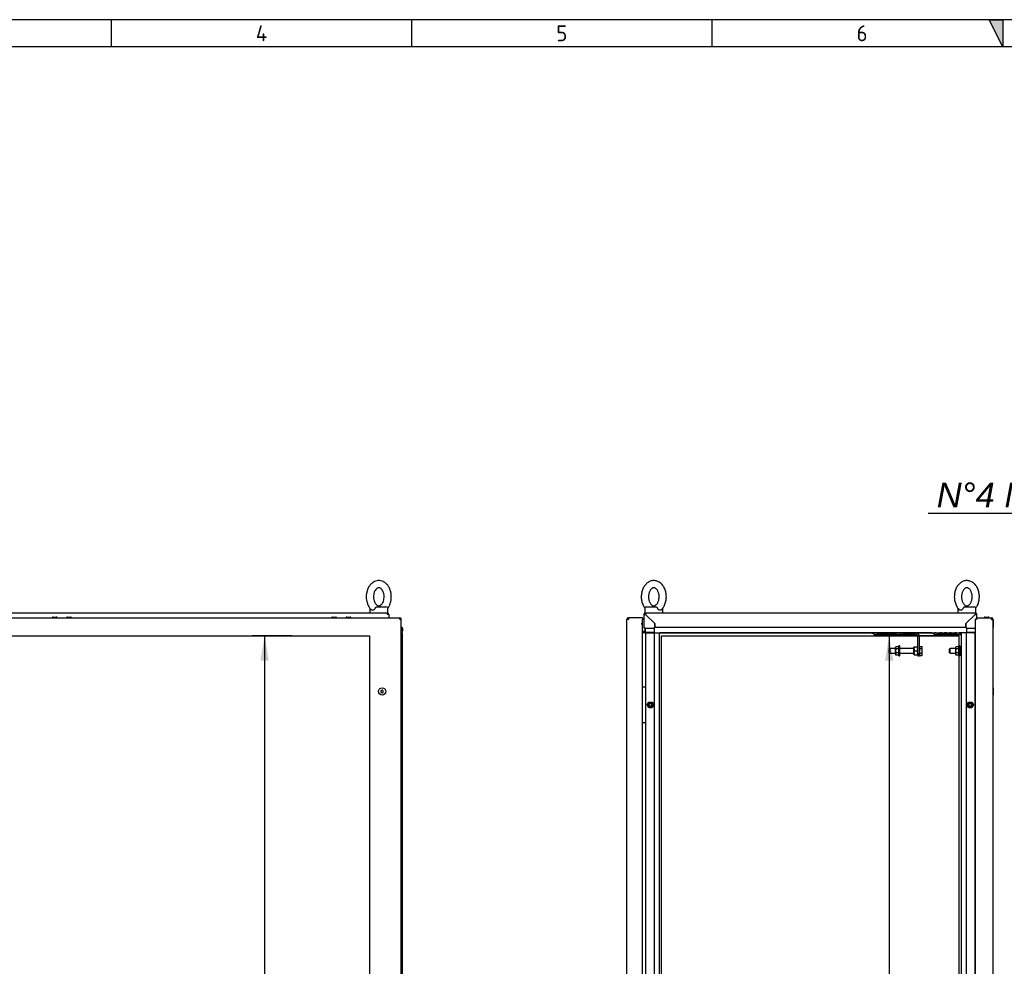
# Model space of a CAD drawing. Extents: x -10 to 412, y 11 to 308.
# Tile 4 of 9: x 99 to 208, y 183 to 288. Entities that reach past the tile are written whole.
import ezdxf
from ezdxf.lldxf.tags import DXFTag

# ---------------------------------------------------------------- set-up
doc = ezdxf.new("R2010")
doc.units = 0
doc.layers.get('0').update_dxf_attribs({"linetype": 'CONTINUOUS'})
for name, color, linetype in [('_TRANSLATION', 7, 'CONTINUOUS'), ('AE00100_03', 7, 'CONTINUOUS'), ('AE00198_03', 7, 'CONTINUOUS'), ('AE00217_25', 7, 'CONTINUOUS'), ('AE00219_00', 7, 'CONTINUOUS'), ('AE00219_03', 7, 'CONTINUOUS'), ('AE00224_00', 7, 'CONTINUOUS'), ('AE00309_01', 7, 'CONTINUOUS'), ('AE00368_00', 7, 'CONTINUOUS'), ('AE00500_10', 7, 'CONTINUOUS'), ('AE00715_01', 7, 'CONTINUOUS'), ('DEFAULT', 7, 'CONTINUOUS'), ('DV2__TRANSLATION', 7, 'CONTINUOUS'), ('DV6__TRANSLATION', 7, 'CONTINUOUS'), ('F0000000_08', 7, 'CONTINUOUS'), ('F0000001_35', 7, 'CONTINUOUS'), ('F0000001_41', 7, 'CONTINUOUS'), ('M0000000_06', 7, 'CONTINUOUS'), ('M0000000_14', 7, 'CONTINUOUS'), ('M0000000_39', 7, 'CONTINUOUS'), ('M0000000_40', 7, 'CONTINUOUS'), ('M0000000_52', 7, 'CONTINUOUS'), ('M0000000_59', 7, 'CONTINUOUS'), ('M0000001_14', 7, 'CONTINUOUS')]:
    doc.layers.add(name, color=color, linetype=linetype)
doc.styles.add('SEACAD_ARIAL', font='arial.ttf')
doc.styles.add('SEACAD_ARIALI', font='ariali.ttf')
tags = doc.linetypes.add('CENTER2', pattern=[28.575, 19.05, -3.175, 3.175, -3.175]).pattern_tags.tags
tags[10:11] = [DXFTag(74, 4), DXFTag(75, 0), DXFTag(340, '0'), DXFTag(46, 0.0), DXFTag(50, 0.0), DXFTag(44, 0.0), DXFTag(45, 0.0)]
tags[8:9] = [DXFTag(74, 4), DXFTag(75, 0), DXFTag(340, '0'), DXFTag(46, 0.0), DXFTag(50, 0.0), DXFTag(44, 0.0), DXFTag(45, 0.0)]
tags[6:7] = [DXFTag(74, 4), DXFTag(75, 0), DXFTag(340, '0'), DXFTag(46, 0.0), DXFTag(50, 0.0), DXFTag(44, 0.0), DXFTag(45, 0.0)]
tags[4:5] = [DXFTag(74, 4), DXFTag(75, 0), DXFTag(340, '0'), DXFTag(46, 0.0), DXFTag(50, 0.0), DXFTag(44, 0.0), DXFTag(45, 0.0)]
doc.dimstyles.new('ISO', dxfattribs={"dimtxt": 2.75, "dimasz": 2.75, "dimexe": 1.375, "dimexo": 1.375, "dimgap": 0.6875, "dimtad": 1, "dimdec": 1, "dimlfac": 15, "dimtxsty": 'SEACAD_ARIAL', "dimblk1": '_SE_FILLED', "dimblk2": '_SE_FILLED', "dimsah": 1, "dimcen": 1.375, "dimazin": 3, "dimtfac": 0.7, "dimtdec": 3, "dimtmove": 0, "dimatfit": 3})
doc.dimstyles.new('ISO_ALLIN', dxfattribs={"dimtxt": 2.75, "dimasz": 2.75, "dimexe": 1.375, "dimexo": 1.375, "dimgap": 0.6875, "dimtad": 1, "dimtih": 1, "dimtoh": 1, "dimdec": 1, "dimlfac": 15, "dimtxsty": 'SEACAD_ARIAL', "dimblk1": '_SE_FILLED', "dimblk2": '_SE_FILLED', "dimsah": 1, "dimcen": 1.375, "dimazin": 3, "dimtfac": 0.7, "dimtdec": 3, "dimtofl": 0, "dimtmove": 0, "dimatfit": 3, "dimtolj": 1})

# ---------------------------------------------------------------- blocks, each defined once
blk = doc.blocks.new('SE1')
at = {"layer": 'AE00100_03', "color": 7, "linetype": 'CONTINUOUS'}
blk.add_line((206.18, 221.3), (206.54, 221.3), dxfattribs=at)
for centre, start, end in [((206.18, 221.21), 90, 180), ((206.54, 221.21), 0, 90)]:
    blk.add_arc(centre, 0.0867, start, end, dxfattribs=at)
at = {"layer": 'AE00198_03', "color": 7, "linetype": 'CONTINUOUS'}
for p, q in [((168.19, 213.4), (168.16, 213.4)), ((168.16, 212.7), (168.19, 212.7)), ((168.19, 210.4), (168.16, 210.4)), ((168.16, 209.7), (168.19, 209.7))]:
    blk.add_line(p, q, dxfattribs=at)
at = {"layer": 'AE00217_25', "color": 7, "linetype": 'CONTINUOUS'}
for p, q in [((195.65, 217.81), (195.56, 217.77)), ((195.56, 217.33), (195.56, 217.77)), ((195.65, 217.28), (195.65, 217.81)), ((196.23, 217.81), (195.65, 217.81)), ((198.27, 217.81), (196.73, 217.81)), ((198.93, 217.8), (198.93, 218.05)), ((198.93, 218.05), (199.18, 218.05)), ((198.93, 217.3), (198.93, 217.8)), ((198.93, 217.8), (199.18, 217.8)), ((199.21, 217.98), (199.18, 218.05)), ((199.21, 217.12), (199.21, 217.98)), ((202.31, 217.81), (202.23, 217.77)), ((202.23, 217.33), (202.23, 217.77)), ((202.31, 217.28), (202.31, 217.81)), ((202.89, 217.81), (202.31, 217.81)), ((203.53, 217.81), (203.39, 217.81)), ((195.56, 217.33), (195.65, 217.28)), ((195.65, 217.28), (196.23, 217.28)), ((196.73, 217.28), (198.27, 217.28)), ((198.93, 217.05), (198.93, 217.3)), ((198.93, 217.3), (199.18, 217.3)), ((198.93, 217.05), (199.18, 217.05)), ((199.18, 217.05), (199.21, 217.12)), ((202.23, 217.33), (202.31, 217.28)), ((202.31, 217.28), (202.89, 217.28)), ((203.39, 217.28), (203.53, 217.28))]:
    blk.add_line(p, q, dxfattribs=at)
for centre, radius, start, end in [((198.93, 217.9), 0.04, 90, 180), ((198.83, 217.92), 0.381, 340.8107, 19.2034), ((198.93, 217.2), 0.04, 180, 270), ((198.83, 217.17), 0.381, 340.7966, 19.1893)]:
    blk.add_arc(centre, radius, start, end, dxfattribs=at)
blk.add_open_spline([(199.18, 217.3), (199.2, 217.38), (199.21, 217.46), (199.21, 217.59), (199.2, 217.63), (199.2, 217.71), (199.19, 217.76), (199.18, 217.8)], degree=3, knots=[0, 0, 0, 0, 0.5, 0.5, 0.75, 0.75, 1, 1, 1, 1], dxfattribs=at)
at = {"layer": 'AE00219_00', "color": 7, "linetype": 'CONTINUOUS'}
for p, q in [((193.93, 219.35), (193.89, 219.31)), ((193.89, 219.31), (194.69, 219.31)), ((193.89, 219.31), (193.89, 219.28)), ((193.89, 219.28), (194.69, 219.28)), ((194.09, 219.55), (194.09, 219.51)), ((194.49, 219.51), (194.49, 219.55)), ((194.69, 219.31), (194.66, 219.35)), ((194.69, 219.28), (194.69, 219.31)), ((195.6, 219.35), (195.56, 219.31)), ((195.56, 219.31), (196.36, 219.31)), ((195.56, 219.31), (195.56, 219.28)), ((195.56, 219.28), (196.36, 219.28)), ((195.76, 219.55), (195.76, 219.51)), ((196.16, 219.51), (196.16, 219.55)), ((196.36, 219.31), (196.32, 219.35)), ((196.36, 219.28), (196.36, 219.31)), ((200.6, 219.35), (200.56, 219.31)), ((200.56, 219.31), (201.36, 219.31)), ((200.56, 219.31), (200.56, 219.28)), ((200.56, 219.28), (201.36, 219.28)), ((200.76, 219.55), (200.76, 219.51)), ((201.16, 219.51), (201.16, 219.55)), ((201.36, 219.31), (201.32, 219.35)), ((201.36, 219.28), (201.36, 219.31)), ((202.26, 219.35), (202.23, 219.31)), ((202.23, 219.31), (203.03, 219.31)), ((202.23, 219.31), (202.23, 219.28)), ((202.23, 219.28), (203.03, 219.28)), ((202.43, 219.55), (202.43, 219.51)), ((202.83, 219.51), (202.83, 219.55)), ((203.03, 219.31), (202.99, 219.35)), ((203.03, 219.28), (203.03, 219.31))]:
    blk.add_line(p, q, dxfattribs=at)
at = {"layer": 'AE00219_03', "color": 7, "linetype": 'CONTINUOUS'}
for p, q in [((207.11, 220.95), (207.09, 220.95)), ((207.11, 220.15), (207.11, 220.95)), ((207.09, 220.15), (207.11, 220.15)), ((207.11, 213.45), (207.09, 213.45)), ((207.11, 212.65), (207.11, 213.45)), ((207.09, 212.65), (207.11, 212.65))]:
    blk.add_line(p, q, dxfattribs=at)
at = {"layer": 'AE00224_00', "color": 7, "linetype": 'CONTINUOUS'}
for p, q in [((196.3, 218.01), (196.23, 217.91)), ((196.23, 217.18), (196.23, 217.91)), ((196.56, 218.01), (196.3, 218.01)), ((196.56, 217.78), (196.3, 217.78)), ((196.63, 218.11), (196.56, 217.95)), ((196.56, 218.01), (196.56, 217.89)), ((196.56, 217.89), (196.56, 217.78)), ((196.56, 217.78), (196.56, 217.55)), ((196.56, 217.55), (196.56, 217.32)), ((196.63, 216.98), (196.63, 218.11)), ((196.73, 218.11), (196.63, 218.11)), ((196.73, 216.98), (196.73, 218.11)), ((202.96, 218.01), (202.89, 217.91)), ((202.89, 217.91), (202.89, 217.18)), ((203.23, 218.01), (202.96, 218.01)), ((203.23, 217.78), (202.96, 217.78)), ((203.29, 218.11), (203.23, 217.95)), ((203.23, 218.01), (203.23, 217.89)), ((203.23, 217.89), (203.23, 217.78)), ((203.23, 217.78), (203.23, 217.55)), ((203.23, 217.55), (203.23, 217.32)), ((203.29, 218.11), (203.29, 216.98)), ((203.39, 218.11), (203.29, 218.11)), ((203.39, 218.11), (203.39, 216.98)), ((196.23, 217.18), (196.3, 217.09)), ((196.56, 217.32), (196.3, 217.32)), ((196.56, 217.09), (196.3, 217.09)), ((196.56, 217.32), (196.56, 217.2)), ((196.56, 217.2), (196.56, 217.09)), ((196.56, 217.15), (196.63, 216.98)), ((196.63, 216.98), (196.73, 216.98)), ((202.89, 217.18), (202.96, 217.09)), ((203.23, 217.32), (202.96, 217.32)), ((203.23, 217.09), (202.96, 217.09)), ((203.23, 217.32), (203.23, 217.2)), ((203.23, 217.2), (203.23, 217.09)), ((203.23, 217.15), (203.29, 216.98)), ((203.29, 216.98), (203.39, 216.98))]:
    blk.add_line(p, q, dxfattribs=at)
for points, knots in [([(196.3, 218.01), (196.27, 217.97), (196.25, 217.93), (196.25, 217.89), (196.25, 217.88), (196.26, 217.86), (196.26, 217.85), (196.27, 217.82), (196.28, 217.8), (196.3, 217.78)], [0, 0, 0, 0, 0.5, 0.5, 0.625, 0.625, 0.75, 0.75, 1, 1, 1, 1]), ([(196.3, 217.78), (196.28, 217.74), (196.27, 217.7), (196.26, 217.65), (196.26, 217.63), (196.25, 217.59), (196.25, 217.57), (196.25, 217.51), (196.26, 217.47), (196.27, 217.39), (196.28, 217.35), (196.3, 217.32)], [0, 0, 0, 0, 0.25, 0.25, 0.375, 0.375, 0.5, 0.5, 0.75, 0.75, 1, 1, 1, 1]), ([(202.96, 218.01), (202.94, 217.97), (202.92, 217.93), (202.92, 217.89), (202.92, 217.88), (202.92, 217.86), (202.93, 217.85), (202.94, 217.82), (202.95, 217.8), (202.96, 217.78)], [0, 0, 0, 0, 0.5, 0.5, 0.625, 0.625, 0.75, 0.75, 1, 1, 1, 1]), ([(202.96, 217.78), (202.95, 217.74), (202.94, 217.7), (202.93, 217.65), (202.92, 217.63), (202.92, 217.59), (202.92, 217.57), (202.92, 217.51), (202.92, 217.47), (202.94, 217.39), (202.95, 217.35), (202.96, 217.32)], [0, 0, 0, 0, 0.25, 0.25, 0.375, 0.375, 0.5, 0.5, 0.75, 0.75, 1, 1, 1, 1]), ([(196.3, 217.32), (196.27, 217.28), (196.25, 217.24), (196.25, 217.19), (196.25, 217.18), (196.26, 217.16), (196.26, 217.15), (196.27, 217.12), (196.28, 217.1), (196.3, 217.09)], [0, 0, 0, 0, 0.5, 0.5, 0.625, 0.625, 0.75, 0.75, 1, 1, 1, 1]), ([(202.96, 217.32), (202.94, 217.28), (202.92, 217.24), (202.92, 217.19), (202.92, 217.18), (202.92, 217.16), (202.93, 217.15), (202.94, 217.12), (202.95, 217.1), (202.96, 217.09)], [0, 0, 0, 0, 0.5, 0.5, 0.625, 0.625, 0.75, 0.75, 1, 1, 1, 1])]:
    blk.add_open_spline(points, degree=3, knots=knots, dxfattribs=at)
at = {"layer": 'AE00309_01', "color": 7, "linetype": 'CONTINUOUS'}
for p, q in [((198.29, 217.98), (198.27, 217.95)), ((198.27, 217.15), (198.27, 217.95)), ((198.31, 217.98), (198.69, 217.98)), ((198.31, 217.55), (198.69, 217.55)), ((198.73, 217.95), (198.71, 217.98)), ((198.27, 217.15), (198.29, 217.11)), ((198.31, 217.11), (198.69, 217.11)), ((198.71, 217.11), (198.73, 217.15))]:
    blk.add_line(p, q, dxfattribs=at)
for centre, start, end in [((199.18, 217.76), 165.8805, 194.1195), ((199.18, 217.33), 165.8805, 194.1195), ((197.82, 217.76), 345.8805, 14.1195), ((197.82, 217.33), 345.8805, 14.1195)]:
    blk.add_arc(centre, 0.888, start, end, dxfattribs=at)
at = {"layer": 'AE00368_00', "color": 7, "linetype": 'CONTINUOUS'}
for p, q in [((193.61, 219.55), (193.61, 219.51)), ((193.61, 219.51), (193.83, 219.51)), ((194.97, 219.51), (194.97, 219.55)), ((195.28, 219.55), (195.28, 219.51)), ((196.64, 219.51), (196.64, 219.55)), ((200.28, 219.55), (200.28, 219.51)), ((200.28, 219.51), (200.5, 219.51)), ((201.64, 219.51), (201.64, 219.55)), ((201.95, 219.55), (201.95, 219.51)), ((203.31, 219.51), (203.31, 219.55))]:
    blk.add_line(p, q, dxfattribs=at)
for centre, start, end in [((193.87, 219.56), 270, 343.3985), ((194.72, 219.56), 196.6015, 270), ((195.53, 219.56), 270, 343.3985), ((196.39, 219.56), 196.6015, 270), ((200.53, 219.56), 270, 343.3985), ((201.39, 219.56), 196.6015, 270), ((202.2, 219.56), 270, 343.3985), ((203.05, 219.56), 196.6015, 270)]:
    blk.add_arc(centre, 0.0467, start, end, dxfattribs=at)
at = {"layer": 'AE00500_10', "color": 7, "linetype": 'CONTINUOUS'}
for p, q in [((205.09, 213.36), (205.13, 213.36)), ((205.13, 212.73), (205.09, 212.73)), ((168.7, 211.55), (168.88, 211.86)), ((168.88, 211.24), (168.7, 211.55)), ((168.77, 211.55), (168.92, 211.8)), ((168.92, 211.3), (168.77, 211.55)), ((168.88, 211.86), (169.24, 211.86)), ((169.24, 211.23), (168.88, 211.23)), ((168.92, 211.8), (169.2, 211.8)), ((169.2, 211.3), (168.92, 211.3)), ((169.2, 211.8), (169.35, 211.55)), ((169.35, 211.55), (169.2, 211.3)), ((169.24, 211.86), (169.42, 211.55)), ((169.42, 211.55), (169.24, 211.24)), ((204.17, 211.55), (204.35, 211.86)), ((204.35, 211.24), (204.17, 211.55)), ((204.24, 211.55), (204.38, 211.8)), ((204.38, 211.3), (204.24, 211.55)), ((204.35, 211.86), (204.71, 211.86)), ((204.71, 211.23), (204.35, 211.23)), ((204.38, 211.8), (204.67, 211.8)), ((204.67, 211.3), (204.38, 211.3)), ((204.67, 211.8), (204.82, 211.55)), ((204.82, 211.55), (204.67, 211.3)), ((204.71, 211.86), (204.89, 211.55)), ((204.89, 211.55), (204.71, 211.24)), ((205.09, 210.36), (205.13, 210.36)), ((205.13, 209.73), (205.09, 209.73))]:
    blk.add_line(p, q, dxfattribs=at)
for centre in [(169.06, 211.55), (204.53, 211.55)]:
    blk.add_circle(centre, 0.164, dxfattribs=at)
for centre, radius, start, end in [((168.7, 211.55), 0.00333, 150, 210), ((169.06, 211.55), 0.2, 75, 15), ((168.88, 211.86), 0.00333, 90, 150), ((168.88, 211.24), 0.00333, 210, 270), ((169.24, 211.86), 0.00333, 30, 90), ((169.24, 211.24), 0.00333, 270, 330), ((169.42, 211.55), 0.00333, 330, 30), ((204.17, 211.55), 0.00333, 150, 210), ((204.53, 211.55), 0.2, 75, 15), ((204.35, 211.86), 0.00333, 90, 150), ((204.35, 211.24), 0.00333, 210, 270), ((204.71, 211.86), 0.00333, 30, 90), ((204.71, 211.24), 0.00333, 270, 330), ((204.88, 211.55), 0.00333, 330, 30)]:
    blk.add_arc(centre, radius, start, end, dxfattribs=at)
at = {"layer": 'AE00715_01', "color": 7, "linetype": 'CONTINUOUS'}
for p, q in [((168.43, 222.25), (168.43, 221.78)), ((168.63, 222.45), (169.65, 222.45)), ((170.43, 221.78), (170.43, 222.25)), ((203.16, 222.25), (203.16, 221.78)), ((203.94, 222.45), (204.96, 222.45)), ((205.16, 221.78), (205.16, 222.25)), ((168.43, 221.78), (168.51, 221.78)), ((169.02, 221.78), (169.83, 221.78)), ((203.76, 221.78), (204.56, 221.78)), ((205.07, 221.78), (205.16, 221.78))]:
    blk.add_line(p, q, dxfattribs=at)
for centre, start, end in [((168.63, 222.25), 90, 180), ((170.23, 222.25), 0, 10.752), ((203.36, 222.25), 169.1429, 180), ((204.96, 222.25), 0, 90)]:
    blk.add_arc(centre, 0.2, start, end, dxfattribs=at)
for points, knots in [([(169.43, 225.35), (169.38, 225.35), (169.29, 225.34), (169.12, 225.31), (168.95, 225.25), (168.78, 225.15), (168.63, 225.03), (168.49, 224.89), (168.36, 224.72), (168.26, 224.53), (168.17, 224.33), (168.1, 224.11), (168.06, 223.88), (168.03, 223.64), (168.04, 223.4), (168.06, 223.17), (168.11, 222.94), (168.19, 222.72), (168.28, 222.51), (168.37, 222.37), (168.42, 222.3), (168.43, 222.28)], [0, 0, 0, 0, 0.0324562, 0.0816786, 0.1309184, 0.1805933, 0.2310267, 0.282371, 0.334587, 0.3874859, 0.4408208, 0.4943779, 0.548, 0.6016517, 0.6553516, 0.7091432, 0.7630646, 0.8171615, 0.8714486, 0.9258621, 0.938263, 0.938263, 0.938263, 0.938263]), ([(170.26, 222.1), (170.31, 222.15), (170.4, 222.24), (170.52, 222.42), (170.62, 222.62), (170.71, 222.83), (170.77, 223.05), (170.81, 223.28), (170.82, 223.52), (170.81, 223.76), (170.78, 223.99), (170.72, 224.22), (170.64, 224.44), (170.54, 224.64), (170.42, 224.82), (170.28, 224.98), (170.12, 225.12), (169.95, 225.23), (169.77, 225.3), (169.59, 225.34), (169.48, 225.35), (169.43, 225.35)], [0, 0, 0, 0, 0.051244, 0.103659, 0.156694, 0.210102, 0.263683, 0.317311, 0.370969, 0.424686, 0.478503, 0.532464, 0.586609, 0.640939, 0.695352, 0.749621, 0.803421, 0.856393, 0.908286, 0.959071, 1, 1, 1, 1]), ([(204.16, 225.35), (204.12, 225.35), (204.02, 225.34), (203.86, 225.31), (203.68, 225.25), (203.52, 225.15), (203.36, 225.03), (203.22, 224.89), (203.1, 224.72), (202.99, 224.53), (202.9, 224.33), (202.83, 224.11), (202.79, 223.88), (202.77, 223.64), (202.77, 223.4), (202.8, 223.17), (202.85, 222.94), (202.92, 222.72), (203.02, 222.51), (203.13, 222.32), (203.24, 222.18), (203.31, 222.12), (203.33, 222.1)], [0, 0, 0, 0, 0.032451, 0.081666, 0.130899, 0.180566, 0.230992, 0.282328, 0.334536, 0.387427, 0.440754, 0.494303, 0.547917, 0.601561, 0.655252, 0.709036, 0.762949, 0.817038, 0.871317, 0.925722, 0.980051, 1, 1, 1, 1]), ([(205.15, 222.28), (205.19, 222.33), (205.26, 222.44), (205.36, 222.62), (205.44, 222.83), (205.5, 223.05), (205.54, 223.28), (205.55, 223.52), (205.55, 223.76), (205.51, 223.99), (205.46, 224.22), (205.38, 224.44), (205.28, 224.64), (205.15, 224.82), (205.01, 224.98), (204.85, 225.12), (204.68, 225.23), (204.5, 225.3), (204.32, 225.34), (204.22, 225.35), (204.16, 225.35)], [0.0619842, 0.0619842, 0.0619842, 0.0619842, 0.1038465, 0.15687, 0.2102672, 0.263837, 0.3174534, 0.3711004, 0.4248059, 0.4786124, 0.5325621, 0.5866953, 0.6410136, 0.6954158, 0.7496736, 0.8034617, 0.8564226, 0.9083055, 0.9590799, 1, 1, 1, 1]), ([(169.43, 224.55), (169.44, 224.55), (169.47, 224.55), (169.54, 224.53), (169.62, 224.49), (169.7, 224.43), (169.78, 224.34), (169.86, 224.22), (169.92, 224.08), (169.97, 223.93), (170.01, 223.76), (170.02, 223.59), (170.01, 223.42), (169.99, 223.25), (169.95, 223.09), (169.89, 222.94), (169.82, 222.82), (169.75, 222.71), (169.66, 222.64), (169.58, 222.58), (169.5, 222.55), (169.42, 222.54), (169.34, 222.56), (169.26, 222.59), (169.18, 222.65), (169.09, 222.73), (169.01, 222.84), (168.95, 222.98), (168.89, 223.13), (168.86, 223.29), (168.84, 223.46), (168.84, 223.64), (168.86, 223.81), (168.89, 223.97), (168.95, 224.12), (169.01, 224.25), (169.09, 224.36), (169.17, 224.44), (169.25, 224.5), (169.33, 224.54), (169.39, 224.55), (169.42, 224.55), (169.43, 224.55)], [0, 0, 0, 0, 0.012202, 0.041202, 0.067065, 0.091509, 0.117528, 0.142885, 0.168062, 0.193234, 0.218478, 0.243795, 0.269143, 0.294454, 0.319651, 0.344689, 0.369566, 0.39436, 0.419224, 0.444524, 0.470996, 0.499992, 0.533369, 0.559864, 0.584607, 0.610964, 0.636435, 0.661629, 0.686793, 0.712016, 0.737317, 0.762662, 0.787994, 0.813225, 0.838306, 0.86322, 0.888022, 0.912846, 0.937982, 0.964056, 0.992233, 1, 1, 1, 1]), ([(204.16, 224.55), (204.17, 224.55), (204.21, 224.55), (204.27, 224.53), (204.35, 224.49), (204.43, 224.43), (204.52, 224.34), (204.59, 224.22), (204.66, 224.08), (204.71, 223.93), (204.74, 223.76), (204.75, 223.59), (204.75, 223.42), (204.72, 223.25), (204.68, 223.09), (204.63, 222.94), (204.56, 222.82), (204.48, 222.71), (204.4, 222.64), (204.32, 222.58), (204.24, 222.55), (204.16, 222.54), (204.08, 222.56), (203.99, 222.59), (203.91, 222.65), (203.83, 222.73), (203.75, 222.84), (203.68, 222.98), (203.63, 223.13), (203.59, 223.29), (203.57, 223.46), (203.57, 223.64), (203.59, 223.81), (203.63, 223.97), (203.68, 224.12), (203.75, 224.25), (203.82, 224.36), (203.9, 224.44), (203.98, 224.5), (204.06, 224.54), (204.12, 224.55), (204.15, 224.55), (204.16, 224.55)], [0, 0, 0, 0, 0.012202, 0.041202, 0.067065, 0.091509, 0.117528, 0.142885, 0.168062, 0.193234, 0.218478, 0.243795, 0.269143, 0.294454, 0.319651, 0.344689, 0.369566, 0.39436, 0.419224, 0.444524, 0.470996, 0.499992, 0.533369, 0.559864, 0.584607, 0.610964, 0.636435, 0.661629, 0.686793, 0.712016, 0.737317, 0.762662, 0.787994, 0.813225, 0.838306, 0.86322, 0.888022, 0.912846, 0.937982, 0.964056, 0.992233, 1, 1, 1, 1]), ([(169.65, 222.45), (169.66, 222.45), (169.66, 222.45), (169.68, 222.44), (169.69, 222.44), (169.71, 222.43), (169.72, 222.42), (169.73, 222.4), (169.74, 222.4), (169.76, 222.38), (169.77, 222.37), (169.79, 222.34), (169.79, 222.33), (169.82, 222.3), (169.83, 222.27), (169.85, 222.25)], [0, 0, 0, 0, 0.125, 0.125, 0.25, 0.25, 0.375, 0.375, 0.5, 0.5, 0.625, 0.625, 0.75, 0.75, 1, 1, 1, 1]), ([(170.26, 222.1), (170.25, 222.09), (170.24, 222.09), (170.22, 222.07), (170.21, 222.07), (170.19, 222.06), (170.18, 222.06), (170.16, 222.05), (170.15, 222.05), (170.12, 222.05), (170.11, 222.05), (170.08, 222.06), (170.07, 222.06), (170.04, 222.07), (170.03, 222.07), (170, 222.09), (169.99, 222.09), (169.95, 222.12), (169.93, 222.14), (169.89, 222.18), (169.88, 222.19), (169.86, 222.22), (169.86, 222.23), (169.85, 222.25)], [0.2577288, 0.2577288, 0.2577288, 0.2577288, 0.3125, 0.3125, 0.375, 0.375, 0.4375, 0.4375, 0.5, 0.5, 0.5625, 0.5625, 0.625, 0.625, 0.6875, 0.6875, 0.75, 0.75, 0.875, 0.875, 0.9375, 0.9375, 1, 1, 1, 1]), ([(203.74, 222.25), (203.72, 222.22), (203.7, 222.19), (203.66, 222.14), (203.64, 222.12), (203.6, 222.09), (203.58, 222.09), (203.56, 222.07), (203.54, 222.07), (203.52, 222.06), (203.5, 222.06), (203.48, 222.05), (203.47, 222.05), (203.44, 222.05), (203.43, 222.05), (203.41, 222.06), (203.39, 222.06), (203.37, 222.07), (203.36, 222.07), (203.34, 222.09), (203.34, 222.09), (203.33, 222.1)], [0, 0, 0, 0, 0.125, 0.125, 0.25, 0.25, 0.3125, 0.3125, 0.375, 0.375, 0.4375, 0.4375, 0.5, 0.5, 0.5625, 0.5625, 0.625, 0.625, 0.6875, 0.6875, 0.7450797, 0.7450797, 0.7450797, 0.7450797]), ([(203.74, 222.25), (203.75, 222.27), (203.77, 222.3), (203.79, 222.33), (203.8, 222.34), (203.82, 222.37), (203.83, 222.38), (203.84, 222.4), (203.85, 222.4), (203.87, 222.42), (203.88, 222.43), (203.9, 222.44), (203.91, 222.44), (203.92, 222.45), (203.93, 222.45), (203.94, 222.45)], [0, 0, 0, 0, 0.25, 0.25, 0.375, 0.375, 0.5, 0.5, 0.625, 0.625, 0.75, 0.75, 0.875, 0.875, 1, 1, 1, 1])]:
    blk.add_open_spline(points, degree=3, knots=knots, dxfattribs=at)
at = {"layer": 'DV2__TRANSLATION', "color": 7, "linetype": 'CENTER2'}
for p, q in [((170.29, 219.21), (203.29, 219.21)), ((170.29, 90.55), (170.29, 219.21)), ((203.29, 219.21), (203.29, 90.55))]:
    blk.add_line(p, q, dxfattribs=at)
at = {"layer": 'F0000000_08', "color": 7, "linetype": 'CONTINUOUS'}
for p, q in [((168.16, 213.5), (168.18, 213.53)), ((168.19, 209.58), (168.19, 213.51)), ((168.22, 213.55), (168.23, 213.55)), ((168.23, 213.55), (168.26, 213.55)), ((168.26, 213.55), (168.43, 213.55)), ((168.43, 213.55), (168.46, 213.55)), ((168.49, 213.51), (168.49, 209.58)), ((168.18, 209.56), (168.16, 209.59)), ((168.21, 209.55), (168.22, 209.55)), ((168.23, 209.55), (168.22, 209.55)), ((168.26, 209.55), (168.23, 209.55)), ((168.43, 209.55), (168.26, 209.55)), ((168.46, 209.55), (168.43, 209.55))]:
    blk.add_line(p, q, dxfattribs=at)
for centre, start, end in [((168.21, 213.51), 90, 143.1301), ((168.23, 213.51), 90, 180), ((168.46, 213.51), 0, 90), ((168.21, 209.58), 216.8699, 270), ((168.23, 209.58), 180, 270), ((168.46, 209.58), 270, 0)]:
    blk.add_arc(centre, 0.0333, start, end, dxfattribs=at)
at = {"layer": 'F0000001_35', "color": 7, "linetype": 'CONTINUOUS'}
for p, q in [((166.43, 88.73), (166.43, 221.03)), ((166.61, 221.03), (166.43, 221.03)), ((168.16, 221.21), (166.61, 221.21)), ((166.61, 221.21), (166.61, 221.21)), ((168.16, 221.21), (168.16, 221.03)), ((168.16, 220.55), (168.16, 221.03)), ((168.16, 220.55), (168.01, 220.55)), ((168.01, 220.55), (168.01, 220.55)), ((168.01, 220.55), (168.16, 220.55)), ((168.01, 220.55), (168.01, 220.55)), ((168.16, 89.21), (168.16, 220.55))]:
    blk.add_line(p, q, dxfattribs=at)
for centre, radius, start, end in [((166.61, 221.03), 0.187, 90, 180), ((178.21, 221.04), 11.6, 179.1297, 180.0518)]:
    blk.add_arc(centre, radius, start, end, dxfattribs=at)
at = {"layer": 'F0000001_41', "color": 7, "linetype": 'CONTINUOUS'}
for p, q in [((205.13, 221.11), (205.23, 221.11)), ((205.13, 88.65), (205.13, 221.11)), ((205.23, 221.11), (205.31, 221.03)), ((205.26, 221.21), (205.26, 221.08)), ((205.26, 221.21), (206.91, 221.21)), ((205.26, 221.08), (205.31, 221.03)), ((206.91, 221.21), (206.91, 221.21)), ((206.91, 221.03), (207.09, 221.03)), ((207.09, 221.11), (207.08, 221.09)), ((207.09, 88.73), (207.09, 221.03))]:
    blk.add_line(p, q, dxfattribs=at)
for centre, radius, start, end in [((206.91, 221.03), 0.187, 0, 90), ((196.64, 221.05), 10.27, 359.8886, 0.9299)]:
    blk.add_arc(centre, radius, start, end, dxfattribs=at)
at = {"layer": 'M0000000_06', "color": 7, "linetype": 'CONTINUOUS'}
for p, q in [((168.44, 220.05), (168.44, 219.61)), ((168.44, 219.61), (168.44, 219.55)), ((168.44, 219.61), (168.66, 219.61)), ((168.49, 219.61), (168.49, 220.05)), ((168.66, 219.61), (169.46, 219.61)), ((204.13, 219.61), (204.93, 219.61)), ((204.93, 219.61), (205.13, 219.61)), ((205.09, 220.05), (205.09, 219.61)), ((168.44, 219.55), (168.66, 219.55)), ((168.66, 219.55), (169.46, 219.55)), ((204.93, 219.55), (204.13, 219.55)), ((204.93, 219.55), (205.13, 219.55))]:
    blk.add_line(p, q, dxfattribs=at)
at = {"layer": 'M0000000_14', "color": 7, "linetype": 'CONTINUOUS'}
for p, q in [((168.41, 219.55), (168.16, 219.55)), ((168.44, 219.55), (168.41, 219.55)), ((168.49, 219.55), (168.49, 213.51)), ((169.54, 219.55), (169.46, 219.55)), ((169.46, 219.55), (169.46, 90.21)), ((169.54, 219.55), (169.81, 219.55)), ((169.81, 219.55), (170.06, 219.55)), ((170.06, 90.21), (170.06, 219.55)), ((203.53, 219.55), (203.53, 90.21)), ((203.77, 219.55), (203.53, 219.55)), ((204.04, 219.55), (203.77, 219.55)), ((204.04, 219.55), (204.13, 219.55)), ((204.13, 90.21), (204.13, 219.55)), ((205.09, 90.21), (205.09, 219.55)), ((168.49, 209.58), (168.49, 175.18))]:
    blk.add_line(p, q, dxfattribs=at)
at = {"layer": 'M0000000_39', "color": 7, "linetype": 'CONTINUOUS'}
for p, q in [((169.46, 220.06), (169.46, 220.15)), ((204.13, 220.15), (169.46, 220.15)), ((169.46, 220.06), (169.46, 219.79)), ((169.46, 219.79), (169.46, 219.55)), ((204.13, 220.06), (204.13, 220.15)), ((204.13, 220.06), (204.13, 219.79)), ((204.13, 219.79), (204.13, 219.55)), ((170.06, 219.55), (203.53, 219.55))]:
    blk.add_line(p, q, dxfattribs=at)
at = {"layer": 'M0000000_40', "color": 7, "linetype": 'CONTINUOUS'}
for p, q in [((200.28, 219.55), (170.08, 219.55)), ((170.08, 219.55), (170.08, 219.55)), ((200.76, 219.55), (200.58, 219.55)), ((201.34, 219.55), (201.16, 219.55)), ((201.95, 219.55), (201.64, 219.55)), ((202.43, 219.55), (202.24, 219.55)), ((203.01, 219.55), (202.83, 219.55)), ((203.51, 219.55), (203.31, 219.55)), ((203.51, 219.55), (203.51, 219.55))]:
    blk.add_line(p, q, dxfattribs=at)
at = {"layer": 'M0000000_52', "color": 7, "linetype": 'CONTINUOUS'}
for p, q in [((168.36, 219.71), (168.16, 219.71)), ((168.16, 219.63), (168.36, 219.63)), ((168.36, 219.63), (168.16, 219.63)), ((168.36, 219.63), (168.36, 219.71)), ((168.36, 219.63), (168.44, 219.63)), ((168.36, 219.55), (168.36, 219.63))]:
    blk.add_line(p, q, dxfattribs=at)
for radius, end in [(0.133, 308.6822), (0.213, 292.9934)]:
    blk.add_arc((168.36, 219.85), radius, 270, end, dxfattribs=at)
at = {"layer": 'M0000000_59', "color": 7, "linetype": 'CONTINUOUS'}
for p, q in [((193.83, 219.51), (193.83, 219.35)), ((194.16, 219.51), (193.83, 219.51)), ((193.83, 219.35), (194.16, 219.35)), ((194.16, 219.51), (196.43, 219.51)), ((194.16, 219.35), (196.43, 219.35)), ((196.76, 219.51), (196.43, 219.51)), ((196.43, 219.35), (196.76, 219.35)), ((196.76, 219.35), (196.76, 219.51)), ((196.96, 219.51), (196.76, 219.51)), ((196.76, 219.35), (196.96, 219.35)), ((198.53, 219.51), (196.96, 219.51)), ((198.53, 219.35), (196.96, 219.35)), ((198.73, 217.31), (198.73, 219.15)), ((198.89, 217.31), (198.89, 219.15)), ((200.49, 219.51), (200.49, 219.35)), ((200.49, 219.35), (200.83, 219.35)), ((200.83, 219.51), (200.5, 219.51)), ((200.83, 219.51), (203.09, 219.51)), ((200.83, 219.35), (203.09, 219.35)), ((203.43, 219.51), (203.09, 219.51)), ((203.09, 219.35), (203.43, 219.35)), ((203.43, 219.35), (203.43, 219.51)), ((203.53, 219.51), (203.43, 219.51)), ((203.43, 219.35), (203.53, 219.35)), ((198.73, 217.31), (198.73, 216.98)), ((198.73, 216.98), (198.89, 216.98)), ((198.89, 216.98), (198.89, 217.31))]:
    blk.add_line(p, q, dxfattribs=at)
for radius in [0.367, 0.2]:
    blk.add_arc((198.53, 219.15), radius, 0, 90, dxfattribs=at)
at = {"layer": 'M0000001_14', "color": 7, "linetype": 'CONTINUOUS'}
for p, q in [((168.33, 221.59), (168.33, 220.05)), ((168.51, 221.78), (169.02, 221.78)), ((168.51, 221.59), (169.53, 220.58)), ((169.53, 220.58), (168.51, 221.59)), ((168.51, 221.59), (168.51, 221.59)), ((169.83, 221.78), (203.75, 221.78)), ((204.06, 220.58), (205.07, 221.59)), ((205.07, 221.59), (204.06, 220.58)), ((204.57, 221.78), (205.07, 221.78)), ((205.07, 221.59), (205.07, 221.59)), ((205.26, 221.08), (205.26, 221.59)), ((168.51, 220.05), (168.33, 220.05)), ((168.51, 220.05), (169.46, 220.05)), ((169.53, 220.58), (169.53, 220.15)), ((169.53, 220.15), (169.53, 220.58)), ((204.06, 220.15), (204.06, 220.58)), ((204.06, 220.58), (204.06, 220.15)), ((204.13, 220.05), (205.07, 220.05)), ((205.13, 220.05), (205.07, 220.05))]:
    blk.add_line(p, q, dxfattribs=at)
for centre, radius, start, end in [((168.46, 221.61), 0.131, 178.2793, 186.0926), ((168.5, 232.41), 10.82, 269.1032, 270.0851), ((205.07, 221.59), 0.187, 4.2591, 90), ((205.08, 233.19), 11.6, 269.9482, 270.8703), ((205.03, 221.62), 0.229, 354.9688, 358.9548)]:
    blk.add_arc(centre, radius, start, end, dxfattribs=at)
for points, knots in [([(168.51, 221.78), (168.51, 221.78), (168.51, 221.78), (168.5, 221.78), (168.5, 221.78), (168.49, 221.78), (168.47, 221.78), (168.46, 221.77), (168.44, 221.77), (168.43, 221.76), (168.41, 221.75), (168.4, 221.74), (168.38, 221.73), (168.37, 221.71), (168.36, 221.7), (168.35, 221.68), (168.34, 221.67), (168.34, 221.65), (168.33, 221.64), (168.33, 221.63), (168.33, 221.62), (168.33, 221.62), (168.33, 221.61), (168.33, 221.61)], [0, 0, 0, 0, 0.0156294, 0.0312587, 0.0625152, 0.0937715, 0.1250279, 0.1875219, 0.2500159, 0.3125099, 0.3750038, 0.4374978, 0.4999918, 0.5624857, 0.6249797, 0.6874736, 0.7499676, 0.8124616, 0.843718, 0.8749744, 0.9062308, 0.9374872, 0.9478057, 0.9478057, 0.9478057, 0.9478057]), ([(168.51, 221.78), (168.51, 221.78), (168.51, 221.78), (168.51, 221.76), (168.51, 221.74), (168.51, 221.71), (168.51, 221.69), (168.51, 221.64), (168.51, 221.62), (168.51, 221.59)], [0, 0, 0, 0, 0.25, 0.25, 0.5, 0.5, 0.75, 0.75, 1, 1, 1, 1]), ([(205.07, 221.78), (205.07, 221.78), (205.07, 221.78), (205.07, 221.78), (205.07, 221.78), (205.07, 221.78), (205.07, 221.78), (205.07, 221.77), (205.07, 221.77), (205.07, 221.76), (205.07, 221.75), (205.07, 221.74), (205.07, 221.73), (205.07, 221.71), (205.07, 221.7), (205.07, 221.68), (205.07, 221.67), (205.07, 221.65), (205.07, 221.63), (205.07, 221.62), (205.07, 221.61), (205.07, 221.61), (205.07, 221.6), (205.07, 221.6), (205.07, 221.59)], [0, 0, 0, 0, 0.015632, 0.031264, 0.062522, 0.093779, 0.125036, 0.187528, 0.25002, 0.312514, 0.37501, 0.437506, 0.5, 0.562494, 0.62499, 0.687486, 0.74998, 0.812472, 0.874964, 0.906221, 0.937478, 0.968736, 0.984368, 1, 1, 1, 1])]:
    blk.add_open_spline(points, degree=3, knots=knots, dxfattribs=at)
blk = doc.blocks.new('SE5')
at = {"layer": 'AE00100_03', "color": 7, "linetype": 'CONTINUOUS'}
for p, q in [((102.77, 221.3), (103.13, 221.3)), ((104.37, 221.3), (104.73, 221.3)), ((133.77, 221.3), (134.13, 221.3)), ((135.37, 221.3), (135.73, 221.3))]:
    blk.add_line(p, q, dxfattribs=at)
for centre, start, end in [((102.77, 221.21), 90, 180), ((103.13, 221.21), 0, 90), ((104.37, 221.21), 90, 180), ((104.73, 221.21), 0, 90), ((133.77, 221.21), 90, 180), ((134.13, 221.21), 0, 90), ((135.37, 221.21), 90, 180), ((135.73, 221.21), 0, 90)]:
    blk.add_arc(centre, 0.0867, start, end, dxfattribs=at)
at = {"layer": 'AE00219_03', "color": 7, "linetype": 'CONTINUOUS'}
for p, q in [((139.28, 213.2), (139.15, 213.13)), ((139.15, 213.13), (139.15, 212.97)), ((139.41, 213.13), (139.28, 213.2)), ((139.41, 212.97), (139.41, 213.13)), ((139.15, 212.97), (139.28, 212.89)), ((139.28, 212.89), (139.41, 212.97))]:
    blk.add_line(p, q, dxfattribs=at)
blk.add_circle((139.28, 213.05), 0.4, dxfattribs=at)
at = {"layer": 'AE00715_01', "color": 7, "linetype": 'CONTINUOUS'}
for p, q in [((137.91, 222.25), (137.91, 221.78)), ((138.69, 222.45), (139.71, 222.45)), ((139.91, 221.78), (139.91, 222.25)), ((138.51, 221.78), (139.31, 221.78)), ((139.83, 221.78), (139.91, 221.78))]:
    blk.add_line(p, q, dxfattribs=at)
blk.add_arc((139.71, 222.25), 0.2, 0, 90, dxfattribs=at)
for points, knots in [([(138.91, 225.35), (138.84, 225.34), (138.7, 225.34), (138.44, 225.26), (138.19, 225.1), (137.96, 224.88), (137.77, 224.61), (137.63, 224.28), (137.54, 223.93), (137.51, 223.55), (137.54, 223.18), (137.63, 222.81), (137.78, 222.48), (137.94, 222.24), (138.05, 222.14), (138.09, 222.11)], [0, 0, 0, 0, 0.051155, 0.12884, 0.206723, 0.286322, 0.368198, 0.451867, 0.536467, 0.621367, 0.706539, 0.792133, 0.878316, 0.965074, 1, 1, 1, 1]), ([(139.89, 222.26), (139.95, 222.33), (140.06, 222.51), (140.2, 222.82), (140.28, 223.18), (140.31, 223.55), (140.28, 223.93), (140.19, 224.29), (140.05, 224.62), (139.85, 224.91), (139.6, 225.14), (139.31, 225.29), (139.07, 225.34), (138.95, 225.35), (138.91, 225.35)], [0.0542613, 0.0542613, 0.0542613, 0.0542613, 0.1248106, 0.2085062, 0.2931176, 0.3780234, 0.4632034, 0.5488085, 0.6350055, 0.7217698, 0.8082627, 0.893004, 0.9747743, 1, 1, 1, 1]), ([(138.91, 224.55), (138.93, 224.55), (138.98, 224.54), (139.08, 224.51), (139.22, 224.41), (139.34, 224.24), (139.44, 224.01), (139.5, 223.75), (139.51, 223.47), (139.47, 223.2), (139.39, 222.95), (139.28, 222.76), (139.15, 222.63), (139.02, 222.56), (138.9, 222.54), (138.79, 222.57), (138.66, 222.65), (138.53, 222.79), (138.42, 222.99), (138.35, 223.24), (138.32, 223.52), (138.34, 223.8), (138.4, 224.05), (138.5, 224.27), (138.63, 224.42), (138.76, 224.52), (138.85, 224.55), (138.9, 224.55), (138.91, 224.55)], [0, 0, 0, 0, 0.019258, 0.061394, 0.099902, 0.141134, 0.181305, 0.221357, 0.261507, 0.30164, 0.341458, 0.380828, 0.42004, 0.459856, 0.502645, 0.548363, 0.58758, 0.62531, 0.665613, 0.705679, 0.74579, 0.785955, 0.825929, 0.865471, 0.904665, 0.944071, 0.985261, 1, 1, 1, 1]), ([(138.49, 222.25), (138.48, 222.22), (138.46, 222.19), (138.41, 222.14), (138.39, 222.12), (138.35, 222.09), (138.34, 222.09), (138.31, 222.07), (138.3, 222.07), (138.27, 222.06), (138.26, 222.06), (138.23, 222.05), (138.22, 222.05), (138.19, 222.05), (138.18, 222.05), (138.16, 222.06), (138.15, 222.06), (138.13, 222.07), (138.12, 222.07), (138.1, 222.09), (138.09, 222.09), (138.08, 222.1)], [0, 0, 0, 0, 0.125, 0.125, 0.25, 0.25, 0.3125, 0.3125, 0.375, 0.375, 0.4375, 0.4375, 0.5, 0.5, 0.5625, 0.5625, 0.625, 0.625, 0.6875, 0.6875, 0.7486086, 0.7486086, 0.7486086, 0.7486086]), ([(138.49, 222.25), (138.51, 222.27), (138.52, 222.3), (138.55, 222.33), (138.55, 222.34), (138.57, 222.37), (138.58, 222.38), (138.6, 222.4), (138.61, 222.4), (138.62, 222.42), (138.63, 222.43), (138.65, 222.44), (138.66, 222.44), (138.68, 222.45), (138.68, 222.45), (138.69, 222.45)], [0, 0, 0, 0, 0.25, 0.25, 0.375, 0.375, 0.5, 0.5, 0.625, 0.625, 0.75, 0.75, 0.875, 0.875, 1, 1, 1, 1])]:
    blk.add_open_spline(points, degree=3, knots=knots, dxfattribs=at)
at = {"layer": 'DV6__TRANSLATION', "color": 7, "linetype": 'CENTER2'}
for p, q in [((38.55, 219.21), (137.88, 219.21)), ((137.88, 219.21), (137.88, 90.55))]:
    blk.add_line(p, q, dxfattribs=at)
at = {"layer": 'F0000001_41', "color": 7, "linetype": 'CONTINUOUS'}
for p, q in [((35.2, 221.21), (141.23, 221.21)), ((141.23, 221.21), (141.23, 221.21)), ((141.41, 221.03), (141.23, 221.03)), ((141.41, 88.73), (141.41, 221.03))]:
    blk.add_line(p, q, dxfattribs=at)
for centre, radius, start, end in [((141.23, 221.03), 0.187, 0, 90), ((130.96, 221.05), 10.27, 359.8886, 0.9299)]:
    blk.add_arc(centre, radius, start, end, dxfattribs=at)
at = {"layer": 'M0000000_14', "color": 7, "linetype": 'CONTINUOUS'}
for p in [(141.41, 219.55), (141.55, 90.21)]:
    blk.add_line(p, (141.55, 219.55), dxfattribs=at)
at = {"layer": 'M0000000_39', "color": 7, "linetype": 'CONTINUOUS'}
for p, q in [((141.46, 220.06), (141.46, 219.8)), ((141.47, 219.79), (141.47, 220.06)), ((141.55, 220.06), (141.55, 219.79))]:
    blk.add_line(p, q, dxfattribs=at)
for centre, radius, start, end in [((141.46, 220.06), 0.0833, 0, 126.8699), ((141.29, 219.8), 0.167, 316.0545, 0), ((141.3, 219.79), 0.247, 297.3522, 0), ((141.3, 219.79), 0.167, 312.8436, 0), ((141.46, 220.06), 0.00333, 0, 180)]:
    blk.add_arc(centre, radius, start, end, dxfattribs=at)
at = {"layer": 'M0000001_14', "color": 7, "linetype": 'CONTINUOUS'}
for p, q in [((37.92, 221.78), (138.51, 221.78)), ((139.32, 221.78), (139.83, 221.78)), ((139.83, 221.78), (139.83, 221.59)), ((140.01, 221.59), (140.01, 221.61)), ((140.01, 221.59), (140.01, 221.21))]:
    blk.add_line(p, q, dxfattribs=at)
for centre, radius, start, end in [((139.83, 221.59), 0.187, 3.2641, 90), ((139.85, 211.15), 10.44, 89.0833, 90.1028)]:
    blk.add_arc(centre, radius, start, end, dxfattribs=at)
blk = doc.blocks.new('DMBLK139')
at = {"layer": '_TRANSLATION', "linetype": 'CONTINUOUS'}
blk.add_hatch(color=7, dxfattribs=at).paths.add_polyline_path([(224.07, 238.61), (225.83, 240.77), (223.46, 239.29)])
at = {"layer": '_TRANSLATION', "color": 7, "linetype": 'CONTINUOUS'}
for p, q in [((225.83, 240.77), (216.82, 232.79)), ((216.82, 232.79), (199.86, 232.79))]:
    blk.add_line(p, q, dxfattribs=at)
at = {"layer": '_TRANSLATION', "color": 7, "linetype": 'CONTINUOUS', "style": 'SEACAD_ARIALI'}
blk.add_text('N°4 M12', height=2.75, dxfattribs=at).set_placement((200.82, 233.48))
blk = doc.blocks.new('_SE_FILLED')
at = {"color": 0}
blk.add_line((0, 0), (-1, 0), dxfattribs=at)
blk.add_solid([(0, 0), (-1, -0.1665), (-1, 0.1665), (0, 0)], dxfattribs=at)
blk = doc.blocks.new('DMBLK140')
at = {"layer": '_TRANSLATION', "linetype": 'CONTINUOUS'}
for points in [[(125.78, 216.46), (126.7, 216.46), (126.24, 219.21)], [(125.78, 93.3), (126.24, 90.55), (126.7, 93.3)]]:
    blk.add_hatch(color=7, dxfattribs=at).paths.add_polyline_path(points)
at = {"layer": '_TRANSLATION', "color": 7, "linetype": 'CONTINUOUS'}
for p, q in [((129.28, 219.21), (124.86, 219.21)), ((126.24, 219.21), (126.24, 90.55)), ((128.43, 90.55), (124.86, 90.55))]:
    blk.add_line(p, q, dxfattribs=at)
at = {"layer": '_TRANSLATION', "color": 7, "linetype": 'CONTINUOUS', "style": 'SEACAD_ARIALI'}
blk.add_text('1930', height=2.75, rotation=90, dxfattribs=at).set_placement((125.55, 150.6))
blk = doc.blocks.new('DMBLK142')
at = {"layer": '_TRANSLATION', "linetype": 'CONTINUOUS'}
for points in [[(195.08, 216.46), (196, 216.46), (195.54, 219.21)], [(195.08, 93.3), (195.54, 90.55), (196, 93.3)]]:
    blk.add_hatch(color=7, dxfattribs=at).paths.add_polyline_path(points)
at = {"layer": '_TRANSLATION', "color": 7, "linetype": 'CONTINUOUS'}
for p, q in [((201.92, 219.21), (194.16, 219.21)), ((195.54, 219.21), (195.54, 90.55)), ((201.92, 90.55), (194.16, 90.55))]:
    blk.add_line(p, q, dxfattribs=at)
at = {"layer": '_TRANSLATION', "color": 7, "linetype": 'CONTINUOUS', "style": 'SEACAD_ARIALI'}
blk.add_text('1930', height=2.75, rotation=90, dxfattribs=at).set_placement((194.85, 150.6))

msp = doc.modelspace()

# ---------------------------------------------------------------- hatches: boundary and pattern name
at = {"linetype": 'CONTINUOUS'}
msp.add_hatch(color=7, dxfattribs=at).paths.add_polyline_path([(208.1537, 287.5885), (206.6393, 287.5885), (208.1537, 284.5597)])

# ---------------------------------------------------------------- linework, layer by layer
at = {"color": 7, "linetype": 'CONTINUOUS'}
for p, q in [((412.092, 287.5885), (6.2345, 287.5885)), ((109.2132, 287.5885), (109.2132, 284.5597)), ((142.5299, 287.5885), (142.5299, 284.5597)), ((175.8466, 287.5885), (175.8466, 284.5597))]:
    msp.add_line(p, q, dxfattribs=at)
msp.add_lwpolyline([(208.1537, 287.5885), (208.1537, 284.5597), (206.6393, 287.5885), (208.1537, 287.5885)], dxfattribs=at)
at = {"layer": 'DEFAULT', "color": 7, "linetype": 'CONTINUOUS'}
msp.add_line((412.092, 284.5597), (6.2345, 284.5597), dxfattribs=at)

# ---------------------------------------------------------------- block references
at = {"layer": '_TRANSLATION'}
for name in ['SE5', 'SE1']:
    msp.add_blockref(name, (0, 0), dxfattribs=at)

# ---------------------------------------------------------------- texts
at = {"char_height": 1.766793, "width": 1.987652, "attachment_point": 8}
for s, insert in [('{\\fSolid Edge ANSI|b0||i0||c0|p34;\\C7;\\H1.766793;\\W1.;4}', (125.9017, 285.1957)), ('{\\fSolid Edge ANSI|b0||i0||c0|p34;\\C7;\\H1.766793;\\W1.;5}', (159.2184, 285.1957)), ('{\\fSolid Edge ANSI|b0||i0||c0|p34;\\C7;\\H1.766793;\\W1.;6}', (192.535, 285.1957))]:
    msp.add_mtext(s, dxfattribs=dict(at, insert=insert))

# ---------------------------------------------------------------- dimensions: what is measured, and where the dimension line sits
at = {"layer": '_TRANSLATION', "color": 7, "linetype": 'CONTINUOUS'}
dim = msp.add_radius_dim(center=(226.1261, 241.0378), mpoint=(225.8267, 240.7726), text='\\A1;N°4 M12{}', dimstyle='ISO_ALLIN', dxfattribs=at)
dim.commit()
dim.dimension.update_dxf_attribs({"geometry": 'DMBLK139', "text_midpoint": (199.8601, 232.794), "dimtype": 164})
for base, p1, p2, picture, middle in [((126.2394, 219.2147), (137.8806, 219.2147), (137.8806, 90.548), 'DMBLK140', (126.2394, 154.8814)), ((195.5394, 219.2147), (203.2936, 219.2147), (203.2936, 90.548), 'DMBLK142', (195.5394, 154.8814))]:
    dim = msp.add_linear_dim(base=base, p1=p1, p2=p2, angle=270, text='\\A1;<>', dimstyle='ISO', dxfattribs=at)
    dim.commit()
    dim.dimension.update_dxf_attribs({"geometry": picture, "text_midpoint": middle, "dimtype": 161})

doc.saveas('drawing.dxf')
